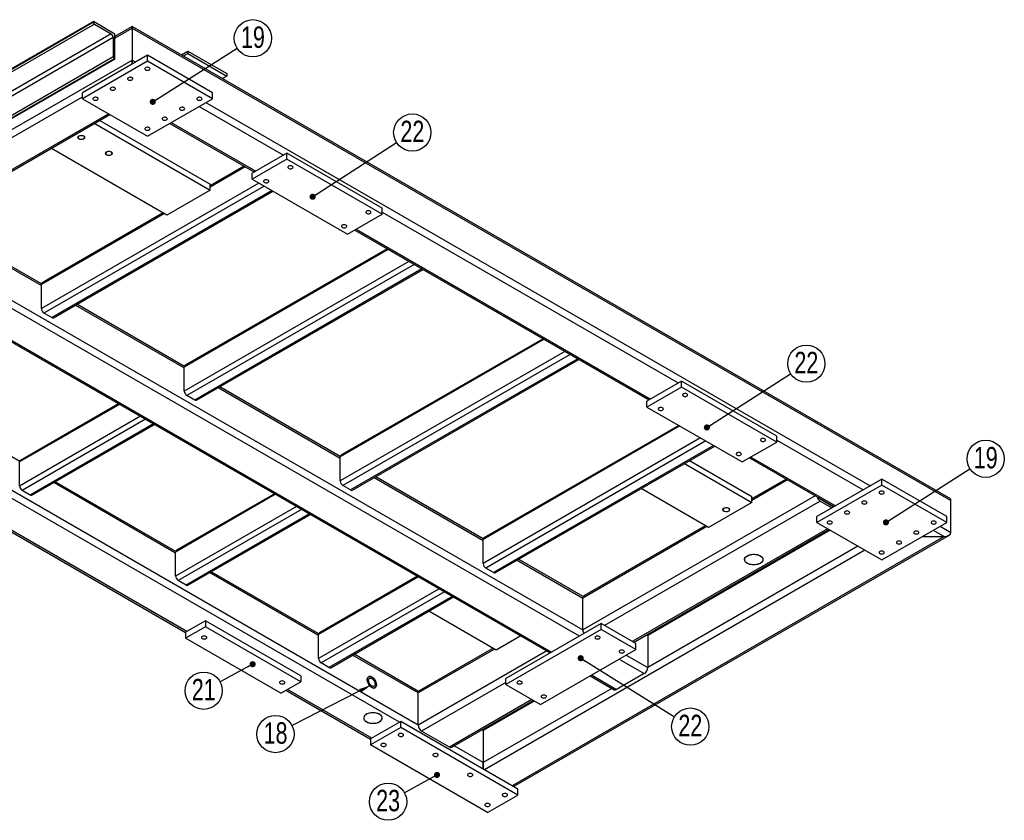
# Model space of a CAD drawing. Header units: millimetres. Extents: x 5 to 589, y 5 to 415.
# Tile 13 of 17: x 282 to 443, y 73 to 203. Entities that reach past the tile are written whole.
import ezdxf

# ---------------------------------------------------------------- set-up
doc = ezdxf.new("R2010")
doc.units = ezdxf.units.MM
doc.layers.add('NOTES', color=6, linetype='Continuous')
doc.layers.add('TRAIT-FINS', color=9, linetype='Continuous')
doc.layers.add('TRAIT-FORT', color=4, linetype='Continuous', lineweight=25)
doc.styles.add('SLDTEXTSTYLE2', font='TXT', dxfattribs={"width": 0.75})
doc.dimstyles.new('SLDDIMSTYLE5', dxfattribs={"dimtxt": 0.18, "dimasz": 1, "dimexe": 0, "dimexo": 0.0625, "dimgap": 0, "dimtad": 0, "dimtih": 1, "dimtoh": 1, "dimdec": 0, "dimrnd": 1e-09, "dimzin": 0, "dimdsep": 46, "dimtxsty": 'Standard', "dimblk1": 'DOT', "dimblk2": 'DOT', "dimsah": 1, "dimcen": 0.09, "dimadec": 0, "dimazin": 0, "dimtfac": 1, "dimtdec": 0, "dimtofl": 0, "dimtmove": 0, "dimatfit": 3, "dimldrblk": 'DOT', "dimfxl": 1, "dimfrac": 2, "dimtolj": 1, "dimtzin": 0, "dimarcsym": 0})
doc.dimstyles.new('SLDDIMSTYLE6', dxfattribs={"dimtxt": 0.18, "dimasz": 2, "dimexe": 0, "dimexo": 0.0625, "dimgap": 0, "dimtad": 0, "dimtih": 1, "dimtoh": 1, "dimdec": 0, "dimrnd": 1e-09, "dimzin": 0, "dimdsep": 46, "dimtxsty": 'Standard', "dimsah": 1, "dimcen": 0.09, "dimadec": 0, "dimazin": 0, "dimtfac": 2, "dimtdec": 0, "dimtofl": 0, "dimtmove": 0, "dimatfit": 3, "dimfxl": 1, "dimfrac": 2, "dimtolj": 1, "dimtzin": 0, "dimarcsym": 0})

# ---------------------------------------------------------------- blocks, each defined once
blk = doc.blocks.new('SW_NOTE_26')
at = {"layer": 'NOTES', "color": 0}
blk.add_circle((-2.7, -1.38), 3.04, dxfattribs=at)
at = {"layer": 'NOTES', "color": 0, "insert": (-2.69, 0.55), "char_height": 3.5, "attachment_point": 2, "style": 'SLDTEXTSTYLE2'}
blk.add_mtext('18', dxfattribs=at)
blk = doc.blocks.new('SW_NOTE_27')
at = {"layer": 'NOTES', "color": 0}
blk.add_circle((-2.67, -1.45), 3.04, dxfattribs=at)
at = {"layer": 'NOTES', "color": 0, "insert": (-2.66, 0.49), "char_height": 3.5, "attachment_point": 2, "style": 'SLDTEXTSTYLE2'}
blk.add_mtext('21', dxfattribs=at)
blk = doc.blocks.new('_Dot')
at = {"color": 0, "linetype": 'ByBlock', "lineweight": -2}
blk.add_line((-0.5, 0), (-1, 0), dxfattribs=at)
at = {"color": 0, "linetype": 'ByBlock', "const_width": 0.5}
blk.add_lwpolyline([(-0.25, 0, 1), (0.25, 0, 1)], format="xyb", close=True, dxfattribs=at)
blk = doc.blocks.new('SW_NOTE_28')
at = {"layer": 'NOTES', "color": 0}
blk.add_circle((-2.66, -1.46), 3.04, dxfattribs=at)
at = {"layer": 'NOTES', "color": 0, "insert": (-2.66, 0.48), "char_height": 3.5, "attachment_point": 2, "style": 'SLDTEXTSTYLE2'}
blk.add_mtext('23', dxfattribs=at)
blk = doc.blocks.new('SW_NOTE_32')
at = {"layer": 'NOTES', "color": 0}
blk.add_circle((2.56, 1.63), 3.04, dxfattribs=at)
at = {"layer": 'NOTES', "color": 0, "insert": (2.57, 3.56), "char_height": 3.5, "attachment_point": 2, "style": 'SLDTEXTSTYLE2'}
blk.add_mtext('19', dxfattribs=at)
blk = doc.blocks.new('SW_NOTE_33')
at = {"layer": 'NOTES', "color": 0}
blk.add_circle((2.55, 1.65), 3.04, dxfattribs=at)
at = {"layer": 'NOTES', "color": 0, "insert": (2.56, 3.58), "char_height": 3.5, "attachment_point": 2, "style": 'SLDTEXTSTYLE2'}
blk.add_mtext('22', dxfattribs=at)
blk = doc.blocks.new('SW_NOTE_34')
at = {"layer": 'NOTES', "color": 0}
blk.add_circle((2.56, 1.64), 3.04, dxfattribs=at)
at = {"layer": 'NOTES', "color": 0, "insert": (2.57, 3.58), "char_height": 3.5, "attachment_point": 2, "style": 'SLDTEXTSTYLE2'}
blk.add_mtext('22', dxfattribs=at)
blk = doc.blocks.new('SW_NOTE_35')
at = {"layer": 'NOTES', "color": 0}
blk.add_circle((2.56, 1.63), 3.04, dxfattribs=at)
at = {"layer": 'NOTES', "color": 0, "insert": (2.57, 3.57), "char_height": 3.5, "attachment_point": 2, "style": 'SLDTEXTSTYLE2'}
blk.add_mtext('19', dxfattribs=at)
blk = doc.blocks.new('SW_NOTE_36')
at = {"layer": 'NOTES', "color": 0}
blk.add_circle((2.58, -1.61), 3.04, dxfattribs=at)
at = {"layer": 'NOTES', "color": 0, "insert": (2.59, 0.33), "char_height": 3.5, "attachment_point": 2, "style": 'SLDTEXTSTYLE2'}
blk.add_mtext('22', dxfattribs=at)

msp = doc.modelspace()

# ---------------------------------------------------------------- linework, layer by layer
at = {"layer": 'TRAIT-FINS', "lineweight": 18, "flags": 128}
for points in [[(292.85, 184.42), (292.98, 184.3), (293.02, 184.17), (292.98, 184.04), (292.85, 183.93), (292.65, 183.85), (292.42, 183.82), (292.19, 183.85), (292, 183.93), (291.87, 184.04), (291.82, 184.17), (291.87, 184.3), (292, 184.42), (292.19, 184.49), (292.42, 184.52), (292.65, 184.49), (292.85, 184.42)], [(297.34, 181.82), (297.47, 181.71), (297.51, 181.58), (297.47, 181.45), (297.34, 181.33), (297.14, 181.26), (296.91, 181.23), (296.68, 181.26), (296.49, 181.33), (296.36, 181.45), (296.31, 181.58), (296.36, 181.71), (296.49, 181.82), (296.68, 181.9), (296.91, 181.92), (297.14, 181.9), (297.34, 181.82)], [(398.13, 123.64), (398.26, 123.52), (398.31, 123.39), (398.26, 123.26), (398.13, 123.15), (397.94, 123.07), (397.71, 123.04), (397.48, 123.07), (397.28, 123.15), (397.15, 123.26), (397.11, 123.39), (397.15, 123.52), (397.28, 123.64), (397.48, 123.71), (397.71, 123.74), (397.94, 123.71), (398.13, 123.64)]]:
    msp.add_lwpolyline(points, dxfattribs=at)
at = {"layer": 'TRAIT-FORT', "lineweight": 25}
for p, q in [((294.39, 203.1), (223.67, 162.28)), ((294.39, 202.98), (223.67, 162.16)), ((294.56, 202.68), (223.85, 161.86)), ((294.39, 203.1), (294.39, 202.98)), ((297.92, 201.06), (294.39, 203.1)), ((294.56, 202.68), (297.28, 201.1)), ((297.28, 201.1), (226.57, 160.28)), ((300.75, 202.31), (297.92, 200.68)), ((297.92, 200.41), (300.75, 202.04)), ((297.92, 196.98), (297.92, 201.06)), ((434.06, 125.35), (300.75, 202.31)), ((300.75, 202.31), (300.75, 202.04)), ((300.75, 202.04), (300.75, 202.31)), ((300.75, 202.04), (300.75, 196.82)), ((300.75, 202.04), (434.39, 124.89)), ((297.64, 200.49), (226.93, 159.67)), ((297.64, 200.49), (297.64, 197.35)), ((308.76, 197.69), (309.8, 198.29)), ((309.12, 197.48), (309.8, 197.88)), ((309.8, 198.29), (309.8, 197.88)), ((309.8, 198.29), (316.16, 194.61)), ((309.8, 197.88), (316.16, 194.21)), ((297.64, 197.35), (226.93, 156.53)), ((297.81, 197.04), (227.46, 156.43)), ((297.92, 196.98), (227.56, 156.36)), ((229.12, 155.47), (300.75, 196.82)), ((303.22, 197.59), (292.62, 191.47)), ((303.22, 196.61), (292.62, 190.49)), ((297.81, 197.04), (297.92, 196.98)), ((300.75, 196.82), (300.75, 196.16)), ((300.75, 196.16), (300.75, 196.82)), ((300.75, 196.82), (301.32, 196.49)), ((303.22, 196.61), (303.22, 197.59)), ((313.83, 191.47), (303.22, 197.59)), ((313.83, 190.49), (303.22, 196.61)), ((316.16, 194.61), (316.16, 194.21)), ((316.16, 194.21), (315.48, 193.81)), ((292.62, 190.49), (292.62, 191.47)), ((313.83, 190.49), (313.83, 191.47)), ((260.44, 172.24), (292.62, 190.82)), ((292.62, 190.49), (303.22, 184.37)), ((303.22, 184.37), (313.83, 190.49)), ((312.77, 189.88), (421.17, 127.3)), ((311.64, 189.22), (325.43, 181.26)), ((264.97, 169.63), (296.86, 188.04)), ((265.2, 169.5), (297.09, 187.91)), ((294.62, 186.48), (313.48, 175.59)), ((295.47, 186.97), (313.48, 176.57)), ((306.88, 186.48), (320.67, 178.52)), ((307.11, 186.61), (320.9, 178.65)), ((306.41, 171.51), (287.55, 182.39)), ((325.99, 181.59), (320.34, 178.33)), ((325.99, 180.61), (320.34, 177.35)), ((325.99, 180.61), (325.99, 181.59)), ((341.55, 172.61), (325.99, 181.59)), ((341.55, 171.63), (325.99, 180.61)), ((319.01, 179.48), (313.48, 176.28)), ((319.18, 179.37), (313.48, 176.08)), ((320.34, 177.35), (320.34, 178.33)), ((320.34, 177.35), (335.89, 168.36)), ((321.4, 176.73), (285.9, 156.24)), ((322.25, 176.24), (286.32, 155.51)), ((323.52, 175.51), (287.6, 154.77)), ((287.9, 154.74), (323.69, 175.41)), ((313.48, 175.59), (306.41, 171.51)), ((313.48, 175.59), (313.48, 176.57)), ((341.55, 171.63), (341.55, 172.61)), ((267.33, 170.72), (285.9, 160)), ((285.91, 160.26), (267.56, 170.86)), ((305.98, 171.75), (285.9, 160.16)), ((305.81, 171.86), (286.02, 160.44)), ((335.89, 168.36), (341.55, 171.63)), ((341.55, 171.96), (389.84, 144.08)), ((337.07, 169.05), (385.09, 141.33)), ((337.31, 169.18), (385.32, 141.46)), ((263.98, 167.43), (374.29, 103.75)), ((262.85, 166.77), (373.72, 102.77)), ((342.52, 165.9), (309.23, 146.69)), ((342.34, 166.01), (309.36, 146.97)), ((258.09, 164.03), (368.96, 100.02)), ((258.32, 164.16), (369.2, 100.15)), ((345.91, 163.94), (309.23, 142.77)), ((346.76, 163.45), (309.66, 142.04)), ((348.03, 162.72), (310.93, 141.3)), ((311.23, 141.27), (348.21, 162.62)), ((285.9, 156.24), (285.9, 160.16)), ((291.45, 156.79), (309.23, 146.53)), ((309.25, 146.79), (291.68, 156.93)), ((287.6, 154.77), (286.32, 155.51)), ((347.42, 88.23), (235.93, 152.6)), ((367.97, 151.21), (334.69, 132)), ((367.8, 151.31), (334.81, 132.27)), ((344.38, 88.68), (237.82, 150.2)), ((371.37, 149.25), (334.69, 128.08)), ((372.22, 148.76), (335.11, 127.34)), ((373.49, 148.02), (336.39, 126.61)), ((336.69, 126.58), (373.66, 147.92)), ((309.23, 142.77), (309.23, 146.69)), ((314.79, 143.32), (334.69, 131.83)), ((334.7, 132.1), (315.02, 143.46)), ((390.41, 144.4), (384.75, 141.14)), ((390.41, 143.42), (384.75, 140.16)), ((390.41, 143.42), (390.41, 144.4)), ((405.97, 135.42), (390.41, 144.4)), ((405.97, 134.44), (390.41, 143.42)), ((310.93, 141.3), (309.66, 142.04)), ((282.37, 131.28), (264.81, 141.42)), ((298.68, 140.59), (282.36, 131.18)), ((298.5, 140.7), (282.49, 131.45)), ((384.75, 140.16), (384.75, 141.14)), ((384.75, 140.16), (400.31, 131.18)), ((302.07, 138.64), (282.36, 127.26)), ((302.92, 138.15), (282.79, 126.52)), ((304.19, 137.41), (284.06, 125.79)), ((284.36, 125.76), (304.37, 137.31)), ((390.13, 137.06), (358.03, 118.52)), ((389.95, 137.16), (358.15, 118.8)), ((393.52, 135.1), (358.03, 114.6)), ((405.97, 134.44), (405.97, 135.42)), ((394.37, 134.61), (358.45, 113.87)), ((395.64, 133.87), (359.72, 113.14)), ((360.02, 113.11), (395.82, 133.77)), ((400.31, 131.18), (405.97, 134.44)), ((405.97, 134.77), (420.04, 126.65)), ((334.69, 128.08), (334.69, 132)), ((401.49, 131.86), (415.28, 123.9)), ((401.72, 131.99), (415.51, 124.03)), ((282.36, 127.26), (282.36, 131.18)), ((390.87, 130.91), (401.87, 124.57)), ((391.72, 131.4), (401.87, 125.55)), ((263.89, 129.65), (309.45, 103.35)), ((309.66, 103.5), (264.12, 129.79)), ((340.24, 128.63), (358.03, 118.36)), ((358.04, 118.63), (340.48, 128.76)), ((307.82, 116.32), (287.92, 127.81)), ((307.83, 116.58), (288.15, 127.95)), ((336.39, 126.61), (335.11, 127.34)), ((407.48, 128.4), (401.87, 125.16)), ((407.71, 128.27), (401.87, 124.89)), ((423.08, 128.4), (412.47, 122.28)), ((423.08, 127.42), (412.47, 121.3)), ((423.08, 127.42), (423.08, 128.4)), ((433.69, 122.28), (423.08, 128.4)), ((433.69, 121.3), (423.08, 127.42)), ((284.06, 125.79), (282.79, 126.52)), ((324.13, 125.9), (307.82, 116.48)), ((323.96, 126), (307.94, 116.76)), ((412.24, 125.65), (374.29, 103.75)), ((394.79, 120.48), (383.8, 126.83)), ((401.87, 124.57), (401.87, 125.55)), ((327.53, 123.94), (307.82, 112.56)), ((413.04, 124.81), (377.82, 104.48)), ((401.87, 124.57), (394.79, 120.48)), ((413.09, 125.16), (413.04, 125.14)), ((413.04, 125.14), (415.23, 123.87)), ((413.04, 124.81), (414.95, 123.71)), ((434.39, 119.67), (434.39, 124.89)), ((328.37, 123.45), (308.24, 111.83)), ((329.65, 122.72), (309.52, 111.09)), ((309.82, 111.06), (329.82, 122.61)), ((412.47, 121.3), (412.47, 122.28)), ((433.69, 121.3), (433.69, 122.28)), ((394.51, 120.65), (374.29, 108.97)), ((394.28, 120.78), (374.45, 109.34)), ((412.47, 121.3), (423.08, 115.18)), ((423.08, 115.18), (433.69, 121.3)), ((432.63, 120.69), (434.39, 119.67)), ((433.26, 119.01), (362.76, 78.32)), ((363, 78.18), (434.06, 119.2)), ((414.24, 120.28), (382.35, 101.87)), ((382.58, 101.73), (414.47, 120.14)), ((414.66, 120.03), (384.9, 102.85)), ((429.73, 119.01), (433.26, 119.01)), ((431.49, 120.03), (433.26, 119.01)), ((358.03, 114.6), (358.03, 118.52)), ((419.19, 117.42), (384.9, 97.62)), ((307.82, 112.56), (307.82, 116.48)), ((420.32, 116.77), (358.24, 80.93)), ((363.58, 115.16), (374.29, 108.97)), ((374.34, 109.21), (363.81, 115.29)), ((331.16, 102.85), (313.37, 113.12)), ((331.17, 103.11), (313.61, 113.25)), ((347.29, 112.53), (331.28, 103.29)), ((359.72, 113.14), (358.45, 113.87)), ((309.52, 111.09), (308.24, 111.83)), ((347.47, 112.43), (331.16, 103.01)), ((350.86, 110.47), (331.16, 99.09)), ((351.71, 109.98), (331.58, 98.36)), ((352.98, 109.24), (332.85, 97.62)), ((333.15, 97.59), (353.16, 109.14)), ((374.29, 103.75), (374.29, 108.97)), ((360.15, 100.48), (349.15, 106.83)), ((312.7, 105.26), (309.45, 103.38)), ((312.7, 105.26), (312.7, 104.28)), ((328.26, 96.28), (312.7, 105.26)), ((377.26, 104.81), (361.7, 95.83)), ((377.26, 103.83), (377.26, 104.81)), ((382.92, 101.54), (377.26, 104.81)), ((312.7, 104.28), (309.45, 102.4)), ((309.45, 103.38), (309.45, 102.4)), ((328.26, 95.3), (312.7, 104.28)), ((331.16, 99.09), (331.16, 103.01)), ((377.26, 103.83), (361.7, 94.85)), ((382.92, 100.56), (377.26, 103.83)), ((384.71, 102.96), (384.9, 102.85)), ((325, 93.42), (309.45, 102.4)), ((364.15, 102.8), (360.15, 100.48)), ((382.92, 100.56), (382.92, 101.54)), ((384.9, 102.85), (384.9, 97.62)), ((347.47, 93.7), (336.94, 99.78)), ((359.86, 100.64), (347.42, 93.46)), ((368.4, 100.35), (347.42, 88.23)), ((359.63, 100.78), (347.58, 93.83)), ((367.36, 91.58), (382.92, 100.56)), ((381.36, 99.66), (384.9, 97.62)), ((332.85, 97.62), (331.58, 98.36)), ((347.42, 93.46), (336.71, 99.65)), ((380.23, 99.01), (384.33, 96.64)), ((384.33, 96.64), (379.8, 94.03)), ((325, 93.42), (328.26, 95.3)), ((328.26, 96.28), (328.26, 95.3)), ((361.7, 95.17), (347.98, 87.25)), ((361.7, 94.85), (361.7, 95.83)), ((361.7, 94.85), (367.36, 91.58)), ((375.47, 96.26), (379.4, 93.99)), ((375.7, 96.4), (379.8, 94.03)), ((325.83, 93.9), (339.64, 85.92)), ((339.85, 86.07), (326.06, 94.03)), ((347.42, 88.23), (347.42, 93.46)), ((379, 94.22), (358.03, 82.11)), ((365.94, 92.4), (352.51, 84.64)), ((352.91, 84.6), (366.18, 92.26)), ((366.37, 92.15), (358.03, 87.34)), ((344.59, 88.81), (339.64, 85.95)), ((344.59, 87.83), (344.59, 88.81)), ((363.68, 77.78), (344.59, 88.81)), ((344.59, 87.83), (339.64, 84.97)), ((363.68, 76.8), (344.59, 87.83)), ((352.51, 84.64), (347.98, 87.25)), ((358.03, 87.34), (357.84, 87.45)), ((358.03, 87.56), (358.03, 87.34)), ((358.03, 87.34), (358.03, 87.56)), ((358.03, 87.34), (358.03, 82.11)), ((339.64, 85.95), (339.64, 84.97)), ((358.73, 73.95), (339.64, 84.97)), ((358.03, 82.11), (353.31, 84.83)), ((358.03, 82.11), (358.03, 81.05)), ((358.03, 81.05), (358.03, 82.11)), ((363.68, 76.8), (363.68, 77.78)), ((358.73, 73.95), (363.68, 76.8))]:
    msp.add_line(p, q, dxfattribs=at)
at = {"layer": 'TRAIT-FORT', "lineweight": 25, "flags": 128}
for points in [[(302.92, 195.56), (302.85, 195.5), (302.81, 195.43), (302.8, 195.36), (302.83, 195.29), (302.9, 195.23), (303, 195.18), (303.11, 195.15), (303.24, 195.14), (303.36, 195.16), (303.48, 195.19), (303.57, 195.24), (303.63, 195.31), (303.65, 195.38), (303.63, 195.45), (303.58, 195.52), (303.5, 195.57), (303.39, 195.61), (303.27, 195.63), (303.15, 195.63), (303.03, 195.6), (302.92, 195.56)], [(300.1, 193.93), (300.02, 193.87), (299.98, 193.8), (299.97, 193.73), (300.01, 193.66), (300.07, 193.6), (300.17, 193.55), (300.29, 193.52), (300.41, 193.51), (300.54, 193.52), (300.65, 193.56), (300.74, 193.61), (300.8, 193.67), (300.82, 193.75), (300.81, 193.82), (300.76, 193.89), (300.67, 193.94), (300.57, 193.98), (300.44, 194), (300.32, 194), (300.2, 193.97), (300.1, 193.93)], [(297.27, 192.3), (297.19, 192.24), (297.15, 192.17), (297.15, 192.09), (297.18, 192.02), (297.25, 191.96), (297.34, 191.91), (297.46, 191.89), (297.58, 191.88), (297.71, 191.89), (297.82, 191.93), (297.91, 191.98), (297.97, 192.04), (297.99, 192.11), (297.98, 192.19), (297.93, 192.25), (297.84, 192.31), (297.74, 192.35), (297.62, 192.37), (297.49, 192.36), (297.37, 192.34), (297.27, 192.3)], [(294.44, 190.66), (294.36, 190.6), (294.32, 190.54), (294.32, 190.46), (294.35, 190.39), (294.42, 190.33), (294.51, 190.28), (294.63, 190.25), (294.75, 190.24), (294.88, 190.26), (294.99, 190.29), (295.08, 190.34), (295.14, 190.41), (295.16, 190.48), (295.15, 190.55), (295.1, 190.62), (295.02, 190.68), (294.91, 190.71), (294.79, 190.73), (294.66, 190.73), (294.54, 190.71), (294.44, 190.66)], [(311.41, 190.66), (311.33, 190.6), (311.29, 190.54), (311.29, 190.46), (311.32, 190.39), (311.39, 190.33), (311.48, 190.28), (311.6, 190.25), (311.73, 190.24), (311.85, 190.26), (311.96, 190.29), (312.05, 190.34), (312.11, 190.41), (312.13, 190.48), (312.12, 190.55), (312.07, 190.62), (311.99, 190.68), (311.88, 190.71), (311.76, 190.73), (311.63, 190.73), (311.51, 190.71), (311.41, 190.66)], [(308.58, 189.03), (308.51, 188.97), (308.46, 188.9), (308.46, 188.83), (308.49, 188.76), (308.56, 188.7), (308.66, 188.65), (308.77, 188.62), (308.9, 188.61), (309.02, 188.63), (309.13, 188.66), (309.22, 188.71), (309.28, 188.78), (309.31, 188.85), (309.29, 188.92), (309.24, 188.99), (309.16, 189.04), (309.05, 189.08), (308.93, 189.1), (308.8, 189.1), (308.68, 189.07), (308.58, 189.03)], [(305.75, 187.4), (305.68, 187.34), (305.64, 187.27), (305.63, 187.2), (305.66, 187.13), (305.73, 187.06), (305.83, 187.02), (305.94, 186.99), (306.07, 186.98), (306.19, 186.99), (306.31, 187.03), (306.39, 187.08), (306.45, 187.14), (306.48, 187.21), (306.46, 187.29), (306.41, 187.35), (306.33, 187.41), (306.22, 187.45), (306.1, 187.47), (305.97, 187.47), (305.85, 187.44), (305.75, 187.4)], [(302.92, 185.76), (302.85, 185.71), (302.81, 185.64), (302.8, 185.56), (302.83, 185.49), (302.9, 185.43), (303, 185.38), (303.11, 185.35), (303.24, 185.35), (303.36, 185.36), (303.48, 185.39), (303.57, 185.45), (303.63, 185.51), (303.65, 185.58), (303.63, 185.65), (303.58, 185.72), (303.5, 185.78), (303.39, 185.82), (303.27, 185.83), (303.15, 185.83), (303.03, 185.81), (302.92, 185.76)], [(292.06, 184.38), (291.98, 184.31), (291.93, 184.24), (291.91, 184.16), (291.94, 184.08), (292, 184.01), (292.09, 183.95), (292.2, 183.9), (292.34, 183.88), (292.47, 183.88), (292.61, 183.9), (292.73, 183.94), (292.83, 183.99), (292.9, 184.06), (292.93, 184.14), (292.92, 184.22), (292.88, 184.3), (292.81, 184.36), (292.7, 184.42), (292.58, 184.45), (292.44, 184.46), (292.3, 184.46), (292.17, 184.43), (292.06, 184.38)], [(296.55, 181.79), (296.47, 181.72), (296.42, 181.65), (296.4, 181.57), (296.43, 181.49), (296.49, 181.42), (296.58, 181.36), (296.69, 181.31), (296.83, 181.29), (296.96, 181.29), (297.1, 181.3), (297.22, 181.34), (297.32, 181.4), (297.39, 181.47), (297.42, 181.55), (297.42, 181.63), (297.37, 181.7), (297.3, 181.77), (297.19, 181.82), (297.07, 181.86), (296.93, 181.87), (296.79, 181.86), (296.66, 181.83), (296.55, 181.79)], [(326.26, 179.48), (326.18, 179.42), (326.14, 179.35), (326.14, 179.28), (326.17, 179.21), (326.24, 179.14), (326.33, 179.1), (326.45, 179.07), (326.57, 179.06), (326.7, 179.07), (326.81, 179.11), (326.9, 179.16), (326.96, 179.22), (326.98, 179.3), (326.97, 179.37), (326.92, 179.44), (326.84, 179.49), (326.73, 179.53), (326.61, 179.55), (326.48, 179.55), (326.36, 179.52), (326.26, 179.48)], [(322.3, 177.19), (322.22, 177.13), (322.18, 177.06), (322.18, 176.99), (322.21, 176.92), (322.28, 176.86), (322.37, 176.81), (322.49, 176.78), (322.61, 176.77), (322.74, 176.79), (322.85, 176.82), (322.94, 176.87), (323, 176.94), (323.02, 177.01), (323.01, 177.08), (322.96, 177.15), (322.88, 177.2), (322.77, 177.24), (322.65, 177.26), (322.52, 177.26), (322.4, 177.24), (322.3, 177.19)], [(338.99, 172.13), (338.91, 172.07), (338.87, 172), (338.86, 171.93), (338.9, 171.86), (338.96, 171.8), (339.06, 171.75), (339.18, 171.72), (339.3, 171.71), (339.43, 171.73), (339.54, 171.76), (339.63, 171.81), (339.69, 171.88), (339.71, 171.95), (339.7, 172.02), (339.65, 172.09), (339.56, 172.14), (339.46, 172.18), (339.33, 172.2), (339.21, 172.2), (339.09, 172.17), (338.99, 172.13)], [(335.03, 169.84), (334.95, 169.79), (334.91, 169.72), (334.9, 169.64), (334.94, 169.57), (335, 169.51), (335.1, 169.46), (335.22, 169.43), (335.34, 169.43), (335.47, 169.44), (335.58, 169.47), (335.67, 169.53), (335.73, 169.59), (335.75, 169.66), (335.74, 169.73), (335.69, 169.8), (335.6, 169.86), (335.5, 169.9), (335.37, 169.92), (335.25, 169.91), (335.13, 169.89), (335.03, 169.84)], [(390.68, 142.29), (390.6, 142.23), (390.56, 142.16), (390.55, 142.09), (390.59, 142.02), (390.65, 141.96), (390.75, 141.91), (390.87, 141.88), (390.99, 141.87), (391.12, 141.89), (391.23, 141.92), (391.32, 141.97), (391.38, 142.04), (391.4, 142.11), (391.39, 142.18), (391.34, 142.25), (391.25, 142.3), (391.15, 142.34), (391.02, 142.36), (390.9, 142.36), (390.78, 142.33), (390.68, 142.29)], [(386.72, 140), (386.64, 139.95), (386.6, 139.88), (386.59, 139.8), (386.63, 139.73), (386.69, 139.67), (386.79, 139.62), (386.91, 139.59), (387.03, 139.59), (387.16, 139.6), (387.27, 139.63), (387.36, 139.69), (387.42, 139.75), (387.44, 139.82), (387.43, 139.89), (387.38, 139.96), (387.29, 140.02), (387.19, 140.06), (387.06, 140.08), (386.94, 140.07), (386.82, 140.05), (386.72, 140)], [(403.4, 134.94), (403.33, 134.88), (403.29, 134.82), (403.28, 134.74), (403.31, 134.67), (403.38, 134.61), (403.48, 134.56), (403.59, 134.53), (403.72, 134.52), (403.84, 134.54), (403.96, 134.57), (404.05, 134.62), (404.11, 134.69), (404.13, 134.76), (404.11, 134.83), (404.06, 134.9), (403.98, 134.96), (403.87, 134.99), (403.75, 135.01), (403.63, 135.01), (403.51, 134.99), (403.4, 134.94)], [(399.44, 132.66), (399.37, 132.6), (399.33, 132.53), (399.32, 132.46), (399.35, 132.39), (399.42, 132.32), (399.52, 132.28), (399.63, 132.25), (399.76, 132.24), (399.88, 132.25), (400, 132.29), (400.09, 132.34), (400.15, 132.4), (400.17, 132.47), (400.15, 132.55), (400.1, 132.61), (400.02, 132.67), (399.91, 132.71), (399.79, 132.73), (399.67, 132.72), (399.55, 132.7), (399.44, 132.66)], [(422.78, 126.37), (422.7, 126.31), (422.66, 126.24), (422.66, 126.17), (422.69, 126.1), (422.76, 126.04), (422.85, 125.99), (422.97, 125.96), (423.09, 125.95), (423.22, 125.97), (423.33, 126), (423.42, 126.05), (423.48, 126.12), (423.5, 126.19), (423.49, 126.26), (423.44, 126.33), (423.36, 126.38), (423.25, 126.42), (423.13, 126.44), (423, 126.44), (422.88, 126.41), (422.78, 126.37)], [(419.95, 124.74), (419.87, 124.68), (419.83, 124.61), (419.83, 124.54), (419.86, 124.47), (419.93, 124.4), (420.02, 124.36), (420.14, 124.33), (420.27, 124.32), (420.39, 124.33), (420.5, 124.37), (420.59, 124.42), (420.65, 124.48), (420.68, 124.56), (420.66, 124.63), (420.61, 124.7), (420.53, 124.75), (420.42, 124.79), (420.3, 124.81), (420.17, 124.81), (420.05, 124.78), (419.95, 124.74)], [(397.35, 123.6), (397.26, 123.54), (397.21, 123.46), (397.2, 123.38), (397.22, 123.3), (397.28, 123.23), (397.37, 123.17), (397.49, 123.13), (397.62, 123.1), (397.76, 123.1), (397.89, 123.12), (398.02, 123.16), (398.11, 123.21), (398.18, 123.28), (398.21, 123.36), (398.21, 123.44), (398.17, 123.52), (398.09, 123.58), (397.99, 123.64), (397.86, 123.67), (397.72, 123.69), (397.59, 123.68), (397.46, 123.65), (397.35, 123.6)], [(417.12, 123.11), (417.05, 123.05), (417, 122.98), (417, 122.9), (417.03, 122.83), (417.1, 122.77), (417.2, 122.72), (417.31, 122.69), (417.44, 122.69), (417.56, 122.7), (417.67, 122.73), (417.76, 122.79), (417.82, 122.85), (417.85, 122.92), (417.83, 123), (417.78, 123.06), (417.7, 123.12), (417.59, 123.16), (417.47, 123.18), (417.34, 123.17), (417.22, 123.15), (417.12, 123.11)], [(414.29, 121.47), (414.22, 121.41), (414.18, 121.34), (414.17, 121.27), (414.2, 121.2), (414.27, 121.14), (414.37, 121.09), (414.48, 121.06), (414.61, 121.05), (414.73, 121.07), (414.85, 121.1), (414.94, 121.15), (414.99, 121.22), (415.02, 121.29), (415, 121.36), (414.95, 121.43), (414.87, 121.48), (414.76, 121.52), (414.64, 121.54), (414.51, 121.54), (414.4, 121.52), (414.29, 121.47)], [(431.26, 121.47), (431.19, 121.41), (431.15, 121.34), (431.14, 121.27), (431.17, 121.2), (431.24, 121.14), (431.34, 121.09), (431.45, 121.06), (431.58, 121.05), (431.7, 121.07), (431.82, 121.1), (431.91, 121.15), (431.97, 121.22), (431.99, 121.29), (431.97, 121.36), (431.92, 121.43), (431.84, 121.48), (431.73, 121.52), (431.61, 121.54), (431.49, 121.54), (431.37, 121.52), (431.26, 121.47)], [(428.44, 119.84), (428.36, 119.78), (428.32, 119.71), (428.31, 119.64), (428.35, 119.57), (428.41, 119.51), (428.51, 119.46), (428.63, 119.43), (428.75, 119.42), (428.88, 119.43), (428.99, 119.47), (429.08, 119.52), (429.14, 119.59), (429.16, 119.66), (429.15, 119.73), (429.1, 119.8), (429.01, 119.85), (428.91, 119.89), (428.78, 119.91), (428.66, 119.91), (428.54, 119.88), (428.44, 119.84)], [(425.61, 118.21), (425.53, 118.15), (425.49, 118.08), (425.49, 118.01), (425.52, 117.94), (425.59, 117.87), (425.68, 117.83), (425.8, 117.8), (425.92, 117.79), (426.05, 117.8), (426.16, 117.84), (426.25, 117.89), (426.31, 117.95), (426.33, 118.02), (426.32, 118.1), (426.27, 118.16), (426.18, 118.22), (426.08, 118.26), (425.95, 118.28), (425.83, 118.27), (425.71, 118.25), (425.61, 118.21)], [(403.26, 114.63), (403.08, 114.55), (402.89, 114.48), (402.68, 114.43), (402.45, 114.39), (402.23, 114.38), (402, 114.39), (401.77, 114.42), (401.56, 114.46), (401.36, 114.53), (401.18, 114.61), (401.02, 114.71), (400.89, 114.82), (400.8, 114.94), (400.73, 115.07), (400.7, 115.2), (400.7, 115.33), (400.74, 115.46), (400.82, 115.59), (400.92, 115.7), (401.06, 115.81), (401.22, 115.9), (401.41, 115.98), (401.61, 116.04), (401.83, 116.09), (402.05, 116.11), (402.28, 116.11), (402.51, 116.09), (402.73, 116.06), (402.94, 116), (403.13, 115.92), (403.3, 115.83), (403.44, 115.73), (403.55, 115.62), (403.64, 115.49), (403.68, 115.36), (403.7, 115.23), (403.67, 115.1), (403.62, 114.97), (403.53, 114.85), (403.41, 114.73), (403.26, 114.63)], [(401.14, 114.63), (400.99, 114.73), (400.87, 114.85), (400.78, 114.97), (400.72, 115.1), (400.7, 115.23), (400.71, 115.36), (400.76, 115.49), (400.84, 115.62), (400.95, 115.73), (401.1, 115.83), (401.27, 115.92), (401.46, 116), (401.66, 116.06), (401.88, 116.09), (402.11, 116.11), (402.34, 116.11), (402.57, 116.09), (402.78, 116.04), (402.99, 115.98), (403.17, 115.9), (403.34, 115.81), (403.47, 115.7), (403.58, 115.59), (403.65, 115.46), (403.69, 115.33), (403.69, 115.2), (403.66, 115.07), (403.6, 114.94), (403.5, 114.82), (403.37, 114.71), (403.22, 114.61), (403.04, 114.53), (402.84, 114.46), (402.62, 114.42), (402.4, 114.39), (402.17, 114.38), (401.94, 114.39), (401.72, 114.43), (401.51, 114.48), (401.31, 114.55), (401.14, 114.63)], [(422.78, 116.57), (422.7, 116.52), (422.66, 116.45), (422.66, 116.37), (422.69, 116.3), (422.76, 116.24), (422.85, 116.19), (422.97, 116.16), (423.09, 116.16), (423.22, 116.17), (423.33, 116.2), (423.42, 116.25), (423.48, 116.32), (423.5, 116.39), (423.49, 116.46), (423.44, 116.53), (423.36, 116.59), (423.25, 116.63), (423.13, 116.64), (423, 116.64), (422.88, 116.62), (422.78, 116.57)], [(384.86, 103.05), (384.88, 102.97), (384.9, 102.85)], [(312.19, 102.7), (312.11, 102.64), (312.07, 102.57), (312.07, 102.49), (312.1, 102.42), (312.17, 102.36), (312.26, 102.31), (312.38, 102.28), (312.5, 102.28), (312.63, 102.29), (312.74, 102.32), (312.83, 102.38), (312.89, 102.44), (312.91, 102.51), (312.9, 102.59), (312.85, 102.65), (312.76, 102.71), (312.66, 102.75), (312.54, 102.77), (312.41, 102.76), (312.29, 102.74), (312.19, 102.7)], [(376.39, 102.7), (376.32, 102.64), (376.28, 102.57), (376.27, 102.49), (376.3, 102.42), (376.37, 102.36), (376.47, 102.31), (376.58, 102.28), (376.71, 102.28), (376.83, 102.29), (376.95, 102.32), (377.03, 102.38), (377.09, 102.44), (377.12, 102.51), (377.1, 102.59), (377.05, 102.65), (376.97, 102.71), (376.86, 102.75), (376.74, 102.77), (376.61, 102.76), (376.49, 102.74), (376.39, 102.7)], [(368.68, 100.18), (368.73, 100.06), (368.8, 99.92), (368.8, 99.92)], [(380.35, 100.41), (380.28, 100.35), (380.23, 100.28), (380.23, 100.21), (380.26, 100.14), (380.33, 100.08), (380.43, 100.03), (380.54, 100), (380.67, 99.99), (380.79, 100), (380.9, 100.04), (380.99, 100.09), (381.05, 100.15), (381.08, 100.23), (381.06, 100.3), (381.01, 100.37), (380.93, 100.42), (380.82, 100.46), (380.7, 100.48), (380.57, 100.48), (380.45, 100.45), (380.35, 100.41)], [(324.91, 95.35), (324.84, 95.29), (324.8, 95.22), (324.79, 95.15), (324.83, 95.08), (324.89, 95.01), (324.99, 94.97), (325.11, 94.94), (325.23, 94.93), (325.36, 94.94), (325.47, 94.98), (325.56, 95.03), (325.62, 95.09), (325.64, 95.16), (325.63, 95.24), (325.58, 95.3), (325.49, 95.36), (325.39, 95.4), (325.26, 95.42), (325.14, 95.42), (325.02, 95.39), (324.91, 95.35)], [(339.85, 94.36), (339.99, 94.29), (340.12, 94.26), (340.24, 94.26), (340.35, 94.29), (340.44, 94.36), (340.52, 94.45), (340.57, 94.57), (340.59, 94.71), (340.59, 94.87), (340.57, 95.04), (340.52, 95.21), (340.44, 95.39), (340.35, 95.56), (340.24, 95.72), (340.12, 95.86), (339.99, 95.98), (339.85, 96.07), (339.72, 96.14), (339.58, 96.17), (339.46, 96.17), (339.35, 96.14), (339.26, 96.07), (339.19, 95.98), (339.14, 95.86), (339.11, 95.72), (339.11, 95.56), (339.14, 95.39), (339.19, 95.22), (339.26, 95.04), (339.35, 94.87), (339.46, 94.71), (339.58, 94.57), (339.72, 94.45), (339.85, 94.36)], [(339.85, 94.36), (339.72, 94.45), (339.58, 94.57), (339.46, 94.71), (339.35, 94.87), (339.26, 95.04), (339.19, 95.22), (339.14, 95.39), (339.11, 95.56), (339.11, 95.72), (339.14, 95.86), (339.19, 95.98), (339.26, 96.07), (339.35, 96.14), (339.46, 96.17), (339.58, 96.17), (339.72, 96.14), (339.85, 96.07), (339.99, 95.98), (340.12, 95.86), (340.24, 95.72), (340.35, 95.56), (340.44, 95.39), (340.52, 95.21), (340.57, 95.04), (340.59, 94.87), (340.59, 94.71), (340.57, 94.57), (340.52, 94.45), (340.44, 94.36), (340.35, 94.29), (340.24, 94.26), (340.12, 94.26), (339.99, 94.29), (339.85, 94.36)], [(339.85, 94.6), (339.74, 94.68), (339.63, 94.79), (339.53, 94.91), (339.45, 95.05), (339.38, 95.2), (339.34, 95.35), (339.32, 95.49), (339.33, 95.62), (339.36, 95.73), (339.41, 95.81), (339.49, 95.87), (339.58, 95.9), (339.68, 95.89), (339.8, 95.86), (339.91, 95.79), (340.02, 95.7), (340.13, 95.58), (340.22, 95.45), (340.29, 95.31), (340.35, 95.16), (340.38, 95.01), (340.38, 94.88), (340.36, 94.76), (340.32, 94.66), (340.26, 94.59), (340.17, 94.54), (340.08, 94.53), (339.97, 94.55), (339.85, 94.6)], [(363.66, 95.35), (363.59, 95.29), (363.55, 95.22), (363.54, 95.15), (363.58, 95.08), (363.64, 95.01), (363.74, 94.97), (363.85, 94.94), (363.98, 94.93), (364.11, 94.94), (364.22, 94.98), (364.31, 95.03), (364.37, 95.09), (364.39, 95.16), (364.38, 95.24), (364.32, 95.3), (364.24, 95.36), (364.13, 95.4), (364.01, 95.42), (363.89, 95.42), (363.77, 95.39), (363.66, 95.35)], [(367.62, 93.06), (367.55, 93), (367.51, 92.93), (367.5, 92.86), (367.54, 92.79), (367.6, 92.73), (367.7, 92.68), (367.81, 92.65), (367.94, 92.64), (368.06, 92.66), (368.18, 92.69), (368.27, 92.74), (368.33, 92.81), (368.35, 92.88), (368.34, 92.95), (368.28, 93.02), (368.2, 93.07), (368.09, 93.11), (367.97, 93.13), (367.85, 93.13), (367.73, 93.1), (367.62, 93.06)], [(338.97, 88.77), (339.14, 88.68), (339.34, 88.61), (339.55, 88.56), (339.77, 88.52), (340, 88.51), (340.23, 88.52), (340.45, 88.55), (340.67, 88.59), (340.87, 88.66), (341.05, 88.74), (341.2, 88.84), (341.33, 88.95), (341.43, 89.07), (341.5, 89.2), (341.53, 89.33), (341.52, 89.46), (341.48, 89.59), (341.41, 89.72), (341.3, 89.83), (341.17, 89.94), (341.01, 90.04), (340.82, 90.11), (340.62, 90.17), (340.4, 90.22), (340.17, 90.24), (339.94, 90.24), (339.72, 90.22), (339.5, 90.19), (339.29, 90.13), (339.1, 90.06), (338.93, 89.97), (338.79, 89.86), (338.67, 89.75), (338.59, 89.62), (338.54, 89.49), (338.53, 89.36), (338.55, 89.23), (338.61, 89.1), (338.7, 88.98), (338.82, 88.87), (338.97, 88.77)], [(341.09, 88.77), (341.24, 88.87), (341.36, 88.98), (341.45, 89.1), (341.51, 89.23), (341.53, 89.36), (341.52, 89.49), (341.47, 89.62), (341.39, 89.75), (341.27, 89.86), (341.13, 89.97), (340.96, 90.06), (340.77, 90.13), (340.56, 90.19), (340.34, 90.22), (340.12, 90.24), (339.89, 90.24), (339.66, 90.22), (339.44, 90.17), (339.24, 90.11), (339.05, 90.04), (338.89, 89.94), (338.75, 89.83), (338.65, 89.72), (338.58, 89.59), (338.54, 89.46), (338.53, 89.33), (338.56, 89.2), (338.63, 89.07), (338.73, 88.95), (338.85, 88.84), (339.01, 88.74), (339.19, 88.66), (339.39, 88.59), (339.6, 88.55), (339.83, 88.52), (340.06, 88.51), (340.29, 88.52), (340.51, 88.56), (340.72, 88.61), (340.92, 88.68), (341.09, 88.77)], [(344.29, 86.78), (344.21, 86.72), (344.17, 86.65), (344.17, 86.57), (344.2, 86.5), (344.27, 86.44), (344.36, 86.39), (344.48, 86.36), (344.61, 86.36), (344.73, 86.37), (344.84, 86.4), (344.93, 86.46), (344.99, 86.52), (345.01, 86.59), (345, 86.67), (344.95, 86.73), (344.87, 86.79), (344.76, 86.83), (344.64, 86.85), (344.51, 86.84), (344.39, 86.82), (344.29, 86.78)], [(341.46, 85.14), (341.39, 85.08), (341.34, 85.01), (341.34, 84.94), (341.37, 84.87), (341.44, 84.81), (341.54, 84.76), (341.65, 84.73), (341.78, 84.72), (341.9, 84.74), (342.01, 84.77), (342.1, 84.82), (342.16, 84.89), (342.19, 84.96), (342.17, 85.03), (342.12, 85.1), (342.04, 85.15), (341.93, 85.19), (341.81, 85.21), (341.68, 85.21), (341.56, 85.19), (341.46, 85.14)], [(349.95, 83.51), (349.87, 83.45), (349.83, 83.38), (349.82, 83.31), (349.86, 83.24), (349.92, 83.18), (350.02, 83.13), (350.14, 83.1), (350.26, 83.09), (350.39, 83.1), (350.5, 83.14), (350.59, 83.19), (350.65, 83.26), (350.67, 83.33), (350.66, 83.4), (350.61, 83.47), (350.52, 83.52), (350.42, 83.56), (350.29, 83.58), (350.17, 83.58), (350.05, 83.55), (349.95, 83.51)], [(355.6, 80.24), (355.53, 80.19), (355.49, 80.12), (355.48, 80.04), (355.51, 79.97), (355.58, 79.91), (355.68, 79.86), (355.79, 79.83), (355.92, 79.83), (356.04, 79.84), (356.16, 79.87), (356.25, 79.92), (356.3, 79.99), (356.33, 80.06), (356.31, 80.13), (356.26, 80.2), (356.18, 80.26), (356.07, 80.3), (355.95, 80.31), (355.82, 80.31), (355.71, 80.29), (355.6, 80.24)], [(361.26, 76.98), (361.18, 76.92), (361.14, 76.85), (361.14, 76.78), (361.17, 76.71), (361.24, 76.64), (361.33, 76.6), (361.45, 76.57), (361.58, 76.56), (361.7, 76.57), (361.81, 76.61), (361.9, 76.66), (361.96, 76.72), (361.99, 76.8), (361.97, 76.87), (361.92, 76.94), (361.84, 76.99), (361.73, 77.03), (361.61, 77.05), (361.48, 77.05), (361.36, 77.02), (361.26, 76.98)], [(358.43, 75.35), (358.36, 75.29), (358.31, 75.22), (358.31, 75.14), (358.34, 75.07), (358.41, 75.01), (358.51, 74.96), (358.62, 74.93), (358.75, 74.93), (358.87, 74.94), (358.98, 74.97), (359.07, 75.03), (359.13, 75.09), (359.16, 75.16), (359.14, 75.24), (359.09, 75.3), (359.01, 75.36), (358.9, 75.4), (358.78, 75.42), (358.65, 75.41), (358.53, 75.39), (358.43, 75.35)]]:
    msp.add_lwpolyline(points, dxfattribs=at)
at = {"layer": 'TRAIT-FORT', "lineweight": 25}
for centre, radius, start, end in [((294.77, 203), 0.384, 182.6055, 237.3945), ((296.87, 200.46), 0.768, 2.6055, 57.3945), ((298.02, 197.37), 0.384, 182.6055, 237.3945), ((286.19, 160.2), 0.288, 124.0564, 187.2558), ((286.82, 156.28), 0.922, 182.6055, 237.3945), ((287.77, 155.02), 0.302, 234.3824, 294.3071), ((309.52, 146.73), 0.288, 124.0564, 187.2558), ((310.16, 142.81), 0.922, 182.6055, 237.3945), ((311.11, 141.55), 0.302, 234.3824, 294.3071), ((334.98, 132.03), 0.288, 124.0564, 187.2558), ((282.65, 131.22), 0.288, 124.0564, 187.2558), ((283.29, 127.3), 0.922, 182.6055, 237.3945), ((335.61, 128.12), 0.922, 182.6055, 237.3945), ((284.24, 126.04), 0.302, 234.3824, 294.3071), ((336.56, 126.85), 0.302, 234.3824, 294.3071), ((413.71, 125.85), 1.24, 196.971, 237.3038), ((413.33, 125.61), 0.553, 215.7589, 238.3392), ((358.31, 118.56), 0.288, 124.0564, 187.2558), ((308.11, 116.52), 0.288, 124.0564, 187.2558), ((358.95, 114.65), 0.922, 182.6055, 237.3945), ((308.74, 112.61), 0.922, 182.6055, 237.3945), ((359.9, 113.38), 0.302, 234.3824, 294.3071), ((309.69, 111.34), 0.302, 234.3824, 294.3071), ((374.67, 109.02), 0.384, 124.0564, 187.2558), ((331.44, 103.05), 0.288, 124.0564, 187.2558), ((375.46, 103.79), 1.17, 182.1236, 210.9778), ((332.08, 99.14), 0.922, 182.6055, 237.3945), ((333.03, 97.87), 0.302, 234.3824, 294.3071), ((383.67, 97.68), 1.23, 302.6055, 357.3945), ((347.8, 93.51), 0.384, 124.0564, 187.2558), ((379.57, 94.36), 0.402, 245.6929, 305.6176), ((348.65, 88.29), 1.23, 182.6055, 237.3945), ((352.74, 84.97), 0.402, 234.3824, 294.3071)]:
    msp.add_arc(centre, radius, start, end, dxfattribs=at)
for centre, start_param, end_param in [((433.26, 124.89), 0, 0.785479), ((433.26, 124.89), 0, 0.785479), ((433.26, 119.67), 4.712389, 6.283185), ((433.26, 119.67), 4.712389, 6.283185)]:
    msp.add_ellipse(centre, major_axis=(1.13, 0), ratio=0.577382, start_param=start_param, end_param=end_param, dxfattribs=at)

# ---------------------------------------------------------------- block references
at = {"layer": 'NOTES'}
for name, p in [('SW_NOTE_32', (317.87, 198.74)), ('SW_NOTE_33', (343.9, 183.33)), ('SW_NOTE_34', (408.21, 145.59)), ('SW_NOTE_35', (437.49, 130.07)), ('SW_NOTE_27', (315.07, 95.28)), ('SW_NOTE_36', (389.25, 89.58)), ('SW_NOTE_26', (326.82, 88.13)), ('SW_NOTE_28', (345.17, 77.17))]:
    msp.add_blockref(name, p, dxfattribs=at)

# ---------------------------------------------------------------- leaders
for points, dimstyle in [([(304.09, 189.99), (317.87, 198.74)], 'SLDDIMSTYLE5'), ([(330.18, 174.49), (343.9, 183.33)], 'SLDDIMSTYLE5'), ([(394.54, 136.82), (408.21, 145.59)], 'SLDDIMSTYLE5'), ([(423.77, 121.32), (437.49, 130.07)], 'SLDDIMSTYLE5'), ([(320.39, 98.16), (315.07, 95.28)], 'SLDDIMSTYLE5'), ([(373.94, 99.14), (389.25, 89.58)], 'SLDDIMSTYLE5'), ([(339.7, 94.72), (326.82, 88.13)], 'SLDDIMSTYLE6'), ([(350.49, 80.08), (345.17, 77.17)], 'SLDDIMSTYLE5')]:
    msp.add_leader(points, dimstyle=dimstyle, dxfattribs=at)

doc.saveas('drawing.dxf')
